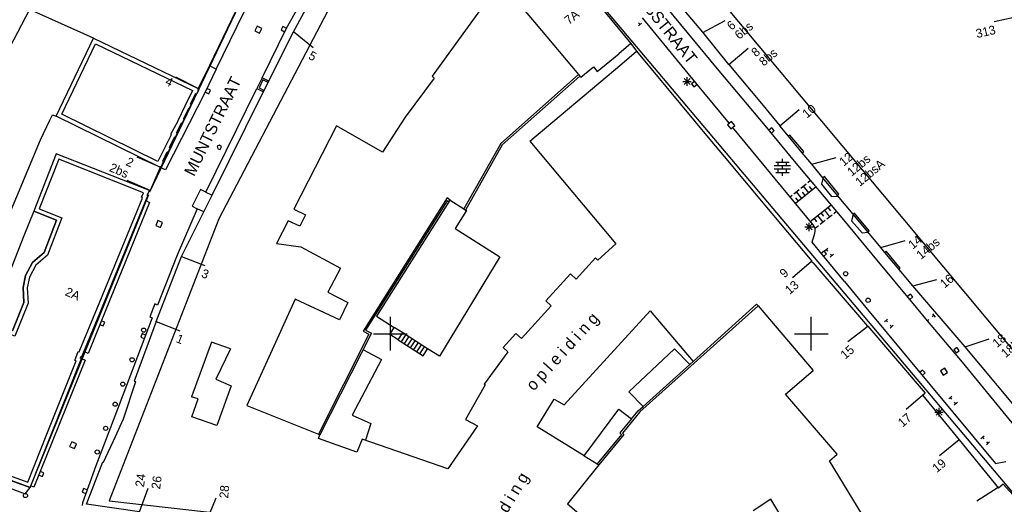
# Model space of a CAD drawing. Header units: millimetres. Extents: x 135944 to 142000, y 454200 to 456692.
# Tile 55 of 153: x 137006 to 137123, y 456030 to 456087. Entities that reach past the tile are written whole.
import ezdxf
from ezdxf.enums import TextEntityAlignment as Align

# ---------------------------------------------------------------- set-up
doc = ezdxf.new("R2010")
doc.units = ezdxf.units.MM
for name, color, linetype in [('TotaalGBKN2013_Bistad', 251, 'Continuous'), ('TotaalGBKN2013X$0$Contouren', 251, 'Continuous'), ('TotaalGBKN2013X$0$Xref', 251, 'Continuous')]:
    doc.layers.add(name, color=color, linetype=linetype)
doc.layers.add('TotaalGBKN2013X$0$PSVPORTS', color=251, linetype='Continuous', plot=False)
doc.styles.add('TotaalGBKN2013X$0$GBKN binnenstad 2009$0$Standard', font='txt')

# ---------------------------------------------------------------- blocks, each defined once
blk = doc.blocks.new('TotaalGBKN2013X$0$GBKN binnenstad 2009')
at = {"layer": 'TotaalGBKN2013_Bistad'}
for p, q in [((137038503, 456085854), (137046077, 456100000)), ((137029315, 456081437), (137035323, 456093747)), ((137037678, 456086300), (137040670, 456091692)), ((137072713, 456091604), (137078559, 456084454)), ((137089067, 456081241), (137081491, 456090398)), ((137064868, 456089705), (137067143, 456087012)), ((137087111, 456085821), (137083331, 456090323)), ((137007134, 456088508), (137001861, 456078496)), ((137014728, 456085117), (137007134, 456088508)), ((137031691, 456088429), (137028507, 456081856)), ((137061222, 456089213), (137054975, 456080578)), ((137067143, 456087012), (137072357, 456080785)), ((137079853, 456086903), (137079471, 456086581)), ((137079662, 456086742), (137079501, 456086933)), ((137079911, 456087521), (137086261, 456079781)), ((137087133, 456085794), (137089774, 456087219)), ((137124674, 456087691), (137121749, 456087028)), ((137034180, 456086547), (137033896, 456085995)), ((137033896, 456085995), (137034448, 456085711)), ((137034732, 456086263), (137034180, 456086547)), ((137034448, 456085711), (137034732, 456086263)), ((137034772, 456080409), (137037678, 456086300)), ((137034863, 456078618), (137038503, 456085854)), ((137037213, 456086479), (137037011, 456086077)), ((137037011, 456086077), (137037413, 456085875)), ((137037615, 456086277), (137037213, 456086479)), ((137040833, 456083965), (137038503, 456085854)), ((137090213, 456081977), (137087111, 456085821)), ((137010295, 456075832), (137014728, 456085117)), ((137078559, 456084454), (137077126, 456083264)), ((137077508, 456082071), (137079255, 456083576)), ((137078559, 456084454), (137079255, 456083576)), ((137079255, 456083576), (137087939, 456073063)), ((137090213, 456081977), (137092511, 456083906)), ((137074582, 456081157), (137077126, 456083264)), ((137028507, 456081856), (137027141, 456079037)), ((137029315, 456081437), (137028012, 456078699)), ((137028507, 456081856), (137029315, 456081437)), ((137066573, 456072865), (137077508, 456082071)), ((137072616, 456080475), (137074117, 456081719)), ((137074117, 456081719), (137074582, 456081157)), ((137094516, 456074738), (137089067, 456081241)), ((137090213, 456081977), (137094299, 456077093)), ((137027182, 456079122), (137024496, 456080458)), ((137034862, 456080142), (137034391, 456079207)), ((137035475, 456079833), (137034862, 456080142)), ((137055209, 456080374), (137051764, 456075713)), ((137054975, 456080578), (137055209, 456080374)), ((137072357, 456080785), (137063124, 456072595)), ((137072510, 456080601), (137063269, 456072435)), ((137072357, 456080785), (137072510, 456080601)), ((137072510, 456080601), (137072616, 456080475)), ((137084751, 456079962), (137085751, 456079962)), ((137084897, 456079608), (137085605, 456080316)), ((137085605, 456079608), (137084897, 456080316)), ((137085251, 456079462), (137085251, 456080462)), ((137086123, 456079960), (137085777, 456079673)), ((137028012, 456078699), (137023270, 456069478)), ((137026948, 456078437), (137027253, 456078976)), ((137027253, 456078976), (137027141, 456079037)), ((137028019, 456078702), (137028425, 456078509)), ((137028079, 456066819), (137034132, 456079112)), ((137028618, 456078915), (137028212, 456079109)), ((137028425, 456078509), (137028618, 456078915)), ((137034391, 456079207), (137035004, 456078898)), ((137085777, 456079673), (137086063, 456079326)), ((137086063, 456079326), (137086410, 456079613)), ((137086261, 456079781), (137090271, 456074961)), ((137026246, 456077264), (137026838, 456078487)), ((137026838, 456078487), (137026948, 456078437)), ((137028817, 456066452), (137034863, 456078618)), ((137025421, 456075527), (137026042, 456076789)), ((137026042, 456076789), (137026087, 456076759)), ((137026087, 456076759), (137026346, 456077219)), ((137026346, 456077219), (137026246, 456077264)), ((137094299, 456077093), (137096276, 456074699)), ((137096276, 456074699), (137098574, 456076628)), ((137008433, 456073035), (137009549, 456075382)), ((137009549, 456075382), (137009845, 456076005)), ((137009845, 456076005), (137010295, 456075832)), ((137025267, 456074961), (137025501, 456075493)), ((137025501, 456075493), (137025421, 456075527)), ((137051764, 456075713), (137051253, 456074920)), ((137090526, 456075209), (137090046, 456074817)), ((137090918, 456074729), (137090526, 456075209)), ((137024571, 456073860), (137025192, 456075011)), ((137025192, 456075011), (137025267, 456074961)), ((137043583, 456074688), (137038526, 456064789)), ((137049083, 456071552), (137043583, 456074688)), ((137051253, 456074920), (137049083, 456071552)), ((137090046, 456074817), (137090438, 456074337)), ((137090438, 456074337), (137090918, 456074729)), ((137100241, 456062921), (137090651, 456074521)), ((137098024, 456070475), (137094516, 456074738)), ((137095330, 456074467), (137094984, 456074179)), ((137095272, 456073833), (137095618, 456074121)), ((137095618, 456074121), (137095330, 456074467)), ((137097305, 456073453), (137096276, 456074699)), ((137004128, 456062680), (137008433, 456073035)), ((137023746, 456072102), (137024352, 456073329)), ((137024352, 456073329), (137024417, 456073299)), ((137024417, 456073299), (137024681, 456073800)), ((137024681, 456073800), (137024571, 456073860)), ((137066573, 456072865), (137076771, 456060667)), ((137087939, 456073063), (137089675, 456071068)), ((137097474, 456073583), (137097305, 456073453)), ((137098916, 456071502), (137097305, 456073453)), ((137099125, 456071653), (137097474, 456073583)), ((137023607, 456071543), (137023832, 456072064)), ((137023832, 456072064), (137023746, 456072102)), ((137029709, 456072414), (137029434, 456072272)), ((137029434, 456072272), (137029489, 456071942)), ((137029489, 456071942), (137029778, 456071898)), ((137029928, 456072196), (137029709, 456072414)), ((137029778, 456071898), (137029928, 456072196)), ((137063124, 456072595), (137058727, 456064818)), ((137063269, 456072435), (137058934, 456064686)), ((137022646, 456069771), (137019895, 456070967)), ((137022962, 456070493), (137023498, 456071600)), ((137023498, 456071600), (137023607, 456071543)), ((137089675, 456071068), (137094510, 456065252)), ((137096581, 456070364), (137096581, 456070764)), ((137098916, 456071502), (137099125, 456071653)), ((137100059, 456070119), (137098916, 456071502)), ((137100059, 456070119), (137102950, 456070924)), ((137022667, 456069751), (137021476, 456067008)), ((137022667, 456069751), (137022705, 456069837)), ((137023270, 456069478), (137022667, 456069751)), ((137022705, 456069837), (137022783, 456069803)), ((137022783, 456069803), (137023045, 456070438)), ((137023045, 456070438), (137022962, 456070493)), ((137095601, 456069964), (137097561, 456069964)), ((137095601, 456069564), (137097561, 456069564)), ((137095781, 456070364), (137097381, 456070364)), ((137096081, 456069964), (137096081, 456070364)), ((137096081, 456069164), (137096081, 456069564)), ((137096581, 456069564), (137096581, 456069964)), ((137097081, 456069964), (137097081, 456070364)), ((137097081, 456069164), (137097081, 456069564)), ((137103673, 456063764), (137098024, 456070475)), ((137101398, 456068508), (137100059, 456070119)), ((137021476, 456067008), (137018724, 456068202)), ((137095781, 456069164), (137097381, 456069164)), ((137096581, 456068764), (137096581, 456069164)), ((137099932, 456068208), (137099601, 456067938)), ((137101370, 456068440), (137101210, 456067760)), ((137101594, 456068677), (137101398, 456068508)), ((137103125, 456066430), (137101398, 456068508)), ((137103296, 456066571), (137101594, 456068677)), ((137021375, 456067014), (137021087, 456066442)), ((137021476, 456067008), (137021375, 456067014)), ((137027434, 456067135), (137026456, 456065142)), ((137028079, 456066819), (137027434, 456067135)), ((137098568, 456067097), (137097948, 456066592)), ((137100576, 456067443), (137098142, 456065460)), ((137099394, 456067770), (137098774, 456067265)), ((137099716, 456066742), (137099084, 456067518)), ((137100129, 456067079), (137099813, 456067467)), ((137101210, 456067760), (137102400, 456066300)), ((137020957, 456065826), (137015672, 456052913)), ((137021187, 456066389), (137020957, 456065826)), ((137020957, 456065826), (137021397, 456065595)), ((137021087, 456066442), (137021187, 456066389)), ((137027827, 456064470), (137028817, 456066452)), ((137028079, 456066819), (137028817, 456066452)), ((137056745, 456066129), (137046751, 456050292)), ((137057087, 456065861), (137056745, 456066129)), ((137056960, 456065661), (137057087, 456065861)), ((137057087, 456065861), (137058727, 456064818)), ((137097741, 456066423), (137097505, 456066231)), ((137098476, 456065732), (137098160, 456066120)), ((137098889, 456066069), (137098258, 456066844)), ((137099303, 456066406), (137098987, 456066793)), ((137102400, 456066300), (137103120, 456066340)), ((137103125, 456066430), (137103296, 456066571)), ((137104984, 456064195), (137103125, 456066430)), ((137021397, 456065595), (137016689, 456054092)), ((137027063, 456064844), (137024667, 456059323)), ((137026456, 456065142), (137027063, 456064844)), ((137027827, 456064470), (137027063, 456064844)), ((137038526, 456064789), (137039901, 456064137)), ((137056763, 456065798), (137047058, 456050431)), ((137056960, 456065661), (137048353, 456052089)), ((137056960, 456065661), (137056763, 456065798)), ((137058727, 456064818), (137058934, 456064686)), ((137058934, 456064686), (137059044, 456064616)), ((137094510, 456065252), (137100088, 456058609)), ((137099891, 456063345), (137102376, 456065302)), ((137101566, 456064663), (137102184, 456063878)), ((137101974, 456064985), (137102283, 456064592)), ((137007618, 456064545), (137006461, 456061613)), ((137010339, 456063481), (137007618, 456064545)), ((137008853, 456059629), (137010339, 456063481)), ((137025177, 456059164), (137027827, 456064470)), ((137039901, 456064137), (137039230, 456062780)), ((137059044, 456064616), (137057717, 456062498)), ((137100341, 456063698), (137100650, 456063305)), ((137100749, 456064020), (137101368, 456063234)), ((137101157, 456064342), (137101467, 456063949)), ((137101878, 456063636), (137102491, 456064119)), ((137102695, 456064280), (137103021, 456064536)), ((137107231, 456059447), (137103673, 456063764)), ((137104980, 456064110), (137104800, 456063420)), ((137105159, 456064324), (137104984, 456064195)), ((137106721, 456062104), (137104984, 456064195)), ((137106884, 456062227), (137105159, 456064324)), ((137022356, 456063435), (137022122, 456062861)), ((137022122, 456062861), (137022696, 456062627)), ((137022930, 456063201), (137022356, 456063435)), ((137022696, 456062627), (137022930, 456063201)), ((137037855, 456063420), (137036454, 456060708)), ((137039230, 456062780), (137037855, 456063420)), ((137057717, 456062498), (137063011, 456059140)), ((137099261, 456062682), (137100261, 456062682)), ((137099407, 456062328), (137100115, 456063036)), ((137100115, 456062328), (137099407, 456063036)), ((137099761, 456062182), (137099761, 456063182)), ((137100354, 456062764), (137100241, 456062921)), ((137100461, 456062502), (137100354, 456062764)), ((137100457, 456062517), (137100857, 456062832)), ((137100491, 456062220), (137100461, 456062502)), ((137101061, 456062993), (137101674, 456063476)), ((137104800, 456063420), (137106040, 456061980)), ((137006461, 456061613), (137002398, 456051322)), ((137100111, 456060881), (137100441, 456061941)), ((137100441, 456061941), (137100491, 456062220)), ((137106040, 456061980), (137106720, 456062040)), ((137106721, 456062104), (137106884, 456062227)), ((137108275, 456060233), (137106721, 456062104)), ((137036454, 456060708), (137039348, 456060329)), ((137039348, 456060329), (137044062, 456057774)), ((137076771, 456060667), (137074660, 456058738)), ((137101331, 456059361), (137100111, 456060881)), ((137101597, 456059833), (137101965, 456060171)), ((137101781, 456060002), (137101950, 456059818)), ((137108275, 456060233), (137111157, 456061069)), ((137108754, 456059658), (137108275, 456060233)), ((137007465, 456058460), (137008853, 456059629)), ((137022167, 456051429), (137025177, 456059164)), ((137024667, 456059323), (137022339, 456053398)), ((137025163, 456059169), (137027961, 456058087)), ((137063011, 456059140), (137055830, 456047317)), ((137074367, 456059010), (137072080, 456056495)), ((137074660, 456058738), (137074367, 456059010)), ((137101535, 456059818), (137101186, 456059533)), ((137103941, 456056211), (137101331, 456059361)), ((137101470, 456059185), (137101819, 456059469)), ((137101819, 456059469), (137101535, 456059818)), ((137102636, 456059441), (137102268, 456059103)), ((137102452, 456059272), (137102283, 456059456)), ((137112528, 456053124), (137107231, 456059447)), ((137108913, 456059820), (137108754, 456059658)), ((137110435, 456057636), (137108754, 456059658)), ((137110558, 456057765), (137108913, 456059820)), ((137006634, 456056901), (137007465, 456058460)), ((137044062, 456057774), (137042573, 456054935)), ((137100046, 456058575), (137097771, 456056620)), ((137100085, 456058524), (137100130, 456058559)), ((137100177, 456058412), (137100085, 456058524)), ((137100130, 456058559), (137100088, 456058609)), ((137100224, 456058451), (137100177, 456058412)), ((137106743, 456050876), (137100224, 456058451)), ((137110435, 456057636), (137110558, 456057765)), ((137112071, 456055668), (137110435, 456057636)), ((137006356, 456055492), (137006634, 456056901)), ((137071400, 456057114), (137068459, 456053884)), ((137072080, 456056495), (137071400, 456057114)), ((137006464, 456053721), (137006356, 456055492)), ((137103941, 456056211), (137106491, 456053101)), ((137112071, 456055668), (137114929, 456056439)), ((137118300, 456048454), (137112071, 456055668)), ((137042573, 456054935), (137044937, 456053695)), ((137111787, 456054705), (137111441, 456054417)), ((137111729, 456054071), (137112075, 456054359)), ((137112075, 456054359), (137111787, 456054705)), ((137005110, 456050335), (137006464, 456053721)), ((137016689, 456054092), (137014927, 456049708)), ((137022004, 456053526), (137021436, 456051983)), ((137022339, 456053398), (137022004, 456053526)), ((137038697, 456054110), (137035357, 456046763)), ((137043958, 456051660), (137038697, 456054110)), ((137044937, 456053695), (137043958, 456051660)), ((137069095, 456053306), (137065575, 456049439)), ((137068459, 456053884), (137069095, 456053306)), ((137093683, 456053304), (137079655, 456040700)), ((137085968, 456046683), (137093510, 456053507)), ((137093510, 456053507), (137093683, 456053304)), ((137093683, 456053304), (137100234, 456045631)), ((137106491, 456053101), (137121901, 456034571)), ((137113829, 456051541), (137112528, 456053124)), ((137015672, 456052913), (137013583, 456047864)), ((137021703, 456051886), (137017783, 456041531)), ((137021436, 456051983), (137021703, 456051886)), ((137048353, 456052089), (137050460, 456050744)), ((137050000, 456050000), (137050000, 456052000)), ((137070656, 456041543), (137080873, 456052732)), ((137080873, 456052732), (137085968, 456046683)), ((137100000, 456050000), (137100000, 456052000)), ((137114581, 456052152), (137114387, 456051995)), ((137114424, 456052346), (137114738, 456051958)), ((137015479, 456051108), (137015894, 456050934)), ((137016067, 456051350), (137015652, 456051523)), ((137015894, 456050934), (137016067, 456051350)), ((137022167, 456051429), (137019542, 456044377)), ((137022167, 456051429), (137024965, 456050347)), ((137049924, 456049903), (137050460, 456050744)), ((137051473, 456050098), (137050460, 456050744)), ((137104358, 456049058), (137106743, 456050876)), ((137106743, 456050876), (137113552, 456042944)), ((137108707, 456051403), (137109075, 456051741)), ((137108891, 456051572), (137109060, 456051388)), ((137109746, 456051011), (137109378, 456050673)), ((137109562, 456050842), (137109393, 456051026)), ((137113999, 456051679), (137113829, 456051541)), ((137115549, 456049449), (137113829, 456051541)), ((137014927, 456049708), (137014078, 456047663)), ((137020502, 456050002), (137020342, 456049581)), ((137020342, 456049581), (137020763, 456049422)), ((137020922, 456049843), (137020502, 456050002)), ((137047456, 456049947), (137041444, 456038052)), ((137047774, 456050047), (137041636, 456037975)), ((137046751, 456050292), (137047456, 456049947)), ((137047058, 456050431), (137047774, 456050047)), ((137048000, 456050000), (137050000, 456050000)), ((137050935, 456049257), (137049924, 456049903)), ((137050000, 456050000), (137052000, 456050000)), ((137050000, 456048000), (137050000, 456050000)), ((137050935, 456049257), (137051473, 456050098)), ((137051305, 456049021), (137051842, 456049862)), ((137054423, 456048215), (137051473, 456050098)), ((137051674, 456048786), (137052211, 456049627)), ((137064917, 456050039), (137063396, 456048368)), ((137065575, 456049439), (137064917, 456050039)), ((137098000, 456050000), (137100000, 456050000)), ((137100000, 456050000), (137102000, 456050000)), ((137100000, 456048000), (137100000, 456050000)), ((137117963, 456046598), (137115549, 456049449)), ((137028756, 456049009), (137026390, 456042510)), ((137031016, 456048200), (137028756, 456049009)), ((137050935, 456049257), (137053886, 456047374)), ((137052043, 456048550), (137052580, 456049391)), ((137052411, 456048315), (137052948, 456049156)), ((137052780, 456048080), (137053317, 456048921)), ((137053149, 456047844), (137053686, 456048685)), ((137053518, 456047609), (137054055, 456048450)), ((137063396, 456048368), (137063973, 456047843)), ((137117312, 456048363), (137116969, 456048072)), ((137117603, 456048020), (137117312, 456048363)), ((137123967, 456041654), (137118300, 456048454)), ((137118304, 456048457), (137121161, 456049373)), ((137013206, 456047248), (137013152, 456047112)), ((137013152, 456047112), (137013319, 456047046)), ((137013311, 456047207), (137013206, 456047248)), ((137013583, 456047864), (137013311, 456047207)), ((137014078, 456047663), (137013583, 456047864)), ((137031016, 456048200), (137029257, 456044587)), ((137046789, 456048095), (137048963, 456046945)), ((137053886, 456047374), (137054423, 456048215)), ((137055830, 456047317), (137054423, 456048215)), ((137063973, 456047843), (137061158, 456043993)), ((137078318, 456043085), (137083745, 456048208)), ((137083745, 456048208), (137085576, 456046332)), ((137116969, 456048072), (137117260, 456047729)), ((137117260, 456047729), (137117603, 456048020)), ((137013734, 456046842), (137007632, 456031779)), ((137011059, 456041220), (137013177, 456046679)), ((137013319, 456047046), (137013177, 456046679)), ((137013319, 456047046), (137013734, 456046842)), ((137035357, 456046763), (137032957, 456041484)), ((137048963, 456046945), (137045473, 456040310)), ((137085576, 456046332), (137080019, 456041353)), ((137085576, 456046332), (137080019, 456041353)), ((137085968, 456046683), (137085576, 456046332)), ((137124948, 456038104), (137117963, 456046598)), ((137096939, 456042796), (137100234, 456045631)), ((137113242, 456045680), (137112896, 456045392)), ((137113184, 456045046), (137113530, 456045334)), ((137113530, 456045334), (137113242, 456045680)), ((137115873, 456045918), (137115357, 456045574)), ((137115357, 456045574), (137115701, 456045058)), ((137115701, 456045058), (137116217, 456045402)), ((137116217, 456045402), (137115873, 456045918)), ((137018280, 456039875), (137019750, 456044313)), ((137019542, 456044377), (137019750, 456044313)), ((137029257, 456044587), (137031091, 456043790)), ((137031091, 456043790), (137029400, 456039084)), ((137061255, 456043923), (137058923, 456039809)), ((137061158, 456043993), (137061255, 456043923)), ((137027151, 456042247), (137026390, 456042510)), ((137080019, 456041353), (137078318, 456043085)), ((137103071, 456035672), (137096939, 456042796)), ((137113552, 456042944), (137111277, 456040989)), ((137113552, 456042944), (137113273, 456042673)), ((137113273, 456042673), (137117579, 456037397)), ((137116337, 456042243), (137116705, 456042581)), ((137017783, 456041531), (137015021, 456034313)), ((137026394, 456040116), (137027151, 456042247)), ((137032957, 456041484), (137041444, 456038052)), ((137067447, 456038933), (137069471, 456042214)), ((137069471, 456042214), (137070656, 456041543)), ((137079446, 456040840), (137080019, 456041353)), ((137116521, 456042412), (137116690, 456042228)), ((137117376, 456041851), (137117008, 456041513)), ((137117192, 456041682), (137117023, 456041866)), ((137009643, 456037893), (137011059, 456041220)), ((137029400, 456039084), (137026394, 456040116)), ((137045473, 456040310), (137047697, 456039312)), ((137073043, 456035493), (137077142, 456041013)), ((137077142, 456041013), (137078649, 456039874)), ((137079655, 456040700), (137077573, 456038176)), ((137078649, 456039874), (137079446, 456040840)), ((137114701, 456040672), (137115701, 456040672)), ((137114847, 456040318), (137115555, 456041026)), ((137115555, 456040318), (137114847, 456041026)), ((137115201, 456040172), (137115201, 456041172)), ((137017329, 456037768), (137018280, 456039875)), ((137047697, 456039312), (137047064, 456037348)), ((137060363, 456039044), (137056816, 456033946)), ((137058923, 456039809), (137060363, 456039044)), ((137073043, 456035493), (137067447, 456038933)), ((137078649, 456039874), (137077278, 456038213)), ((137078649, 456039874), (137077278, 456038213)), ((137007272, 456031926), (137009643, 456037893)), ((137015897, 456034737), (137017329, 456037768)), ((137041444, 456038052), (137041636, 456037975)), ((137041450, 456037533), (137041636, 456037975)), ((137077444, 456038019), (137074580, 456034546)), ((137077444, 456038019), (137074580, 456034546)), ((137077720, 456038004), (137074765, 456034434)), ((137077278, 456038213), (137077444, 456038019)), ((137077278, 456038213), (137077444, 456038019)), ((137077573, 456038176), (137077720, 456038004)), ((137120167, 456037533), (137120535, 456037871)), ((137012152, 456037167), (137011891, 456036604)), ((137011891, 456036604), (137012454, 456036343)), ((137012715, 456036906), (137012152, 456037167)), ((137012454, 456036343), (137012715, 456036906)), ((137046021, 456035924), (137041450, 456037533)), ((137046666, 456037487), (137046021, 456035924)), ((137056816, 456033946), (137046666, 456037487)), ((137117579, 456037397), (137115255, 456035501)), ((137117579, 456037397), (137122273, 456031645)), ((137120351, 456037702), (137120520, 456037518)), ((137121206, 456037141), (137120838, 456036803)), ((137121022, 456036972), (137120853, 456037156)), ((137073043, 456035493), (137074580, 456034546)), ((137102185, 456034909), (137103071, 456035672)), ((137015021, 456034313), (137013411, 456029913)), ((137013902, 456029734), (137015817, 456034772)), ((137015817, 456034772), (137015897, 456034737)), ((137074765, 456034434), (137071065, 456029804)), ((137074580, 456034546), (137074765, 456034434)), ((137106064, 456028516), (137102185, 456034909)), ((137121901, 456034571), (137123111, 456034811)), ((137007197, 456031736), (137002724, 456033346)), ((137008233, 456033210), (137008649, 456033039)), ((137008821, 456033455), (137008405, 456033626)), ((137008649, 456033039), (137008821, 456033455)), ((137002922, 456032328), (137006614, 456030977)), ((137007272, 456031926), (137007197, 456031736)), ((137007632, 456031779), (137007272, 456031926)), ((137122817, 456032120), (137122273, 456031645)), ((137126068, 456028530), (137122817, 456032120)), ((137006614, 456030977), (137007197, 456031736)), ((137013552, 456031596), (137013392, 456031176)), ((137013392, 456031176), (137013813, 456031016)), ((137013973, 456031436), (137013552, 456031596)), ((137020184, 456028824), (137021211, 456031644)), ((137122221, 456031709), (137119700, 456030085)), ((137013411, 456029913), (137013396, 456029592)), ((137020183, 456028822), (137013902, 456029734)), ((137028153, 456027706), (137029293, 456030482)), ((137071065, 456029804), (137074729, 456026655)), ((137095221, 456030350), (137093118, 456028937)), ((137101195, 456020415), (137095221, 456030350))]:
    blk.add_line(p, q, dxfattribs=at)
for centre in [(137104092, 456057122), (137106762, 456053972), (137020680, 456050420), (137019312, 456046899), (137018209, 456044002), (137017302, 456041619), (137016169, 456038754), (137015170, 456035940), (137006644, 456030773)]:
    blk.add_circle(centre, 250, dxfattribs=at)
blk.add_3dface([(137034914, 456078719), (137035564, 456080011), (137034772, 456080409), (137034123, 456079116)], dxfattribs=at)
at = {"layer": 'TotaalGBKN2013_Bistad', "style": 'TotaalGBKN2013X$0$GBKN binnenstad 2009$0$Standard'}
for s, rotation, p in [('NOBELDWARSSTRAAT', 308.786592, (137072508, 456098023)), ('MUNTSTRAAT', 63.748422, (137026685, 456068601))]:
    blk.add_text(s, height=1400, rotation=rotation, dxfattribs=at).set_placement(p)
for s, rotation, p in [('7A', 39.3271, (137072219.8, 456088156.1)), ('313', 12.7843, (137121879.7, 456086140.4)), ('4', 333.5623, (137024079.9, 456079749.7)), ('2', 336.5093, (137019413.5, 456070216.1)), ('2bs', 336.5093, (137018814.6, 456068928.1)), ('9', 40.6726, (137097065.7, 456057470.1)), ('2A', 336.5093, (137013051.5, 456054389.6)), ('13', 40.6726, (137098290.6, 456056014.4)), ('15', 40.6726, (137104878, 456048322.3)), ('17', 40.6726, (137111704, 456040248)), ('19', 39.2177, (137115807.5, 456034833.5))]:
    blk.add_text(s, height=1054, rotation=rotation, dxfattribs=at).set_placement(p, align=Align.MIDDLE_RIGHT)
for s, rotation, p in [('6', 39.459, (137090195.1, 456086392.9)), ('6bs', 39.459, (137091113.1, 456085300.9)), ('5', 332.4057, (137040415.1, 456083168.1)), ('8', 40.0118, (137093096.2, 456083217.6)), ('8bs', 40.0118, (137094016.2, 456082123.6)), ('10', 40.0118, (137099158.2, 456075939.6)), ('12', 39.9262, (137103531.8, 456070235.1)), ('12bs', 39.9262, (137104476.8, 456069034.1)), ('12bsA', 39.9262, (137105445.8, 456067835.1)), ('14', 39.9262, (137111737.8, 456060379.1)), ('14bs', 39.9262, (137112707.8, 456059157.1)), ('3', 338.8436, (137027636.2, 456057247.5)), ('16', 39.9262, (137115509.8, 456055748.1)), ('1', 338.8436, (137024639.2, 456049507.5)), ('18', 40.0272, (137121745.1, 456048684.5)), ('18bs', 40.0272, (137122760.1, 456047485.5)), ('24', 82.3394, (137020195.7, 456031800.3)), ('26', 82.3409, (137022110.7, 456031550.2)), ('28', 85.2836, (137030196.8, 456030441.3))]:
    blk.add_text(s, height=1054, rotation=rotation, dxfattribs=at).set_placement(p, align=Align.MIDDLE_LEFT)
for rotation, p in [(47.593019, (137070563.8, 456047776)), (59.075542, (137063066.3, 456028249.9))]:
    blk.add_text('o p l e i d i n g', height=1400, rotation=rotation, dxfattribs=at).set_placement(p, align=Align.MIDDLE)

msp = doc.modelspace()

# ---------------------------------------------------------------- linework, layer by layer
at = {"layer": 'TotaalGBKN2013X$0$Contouren'}
for p, q in [((137021.4, 456066.85), (137042.22, 456110.26)), ((137053.25, 456108.75), (137029.63, 456063.66)), ((137136.5, 456016.22), (137059.18, 456107.94)), ((137138.98, 456030.08), (137075.88, 456105.66)), ((137007.2, 456031.74), (137021.3, 456066.53)), ((137029.63, 456063.66), (137016.58, 456030.13)), ((137016.58, 456030.13), (137035.18, 456028.03))]:
    msp.add_line(p, q, dxfattribs=at)
at = {"layer": 'TotaalGBKN2013X$0$PSVPORTS', "const_width": 0.05}
for points in [[(137001.86, 456078.5), (137003.7, 456077.47), (137000.47, 456070.64), (136999.72, 456070.96), (136997.58, 456065.22), (137004.13, 456062.68), (137008.43, 456073.03), (137009.85, 456076), (137010.3, 456075.83), (137014.73, 456085.12), (137007.13, 456088.51)], [(137002.4, 456051.32), (137005.11, 456050.34), (137006.46, 456053.72), (137006.36, 456055.49), (137006.63, 456056.9), (137007.46, 456058.46), (137008.85, 456059.63), (137010.34, 456063.48), (137007.62, 456064.54), (137006.46, 456061.61), (137002.4, 456051.32)]]:
    msp.add_lwpolyline(points, close=True, dxfattribs=at)
at = {"layer": 'TotaalGBKN2013X$0$PSVPORTS'}
for points in [[(137022.67, 456069.75), (137010.3, 456075.83), (137014.73, 456085.12), (137027.18, 456079.12), (137027.14, 456079.04), (137027.25, 456078.98), (137026.95, 456078.44), (137026.84, 456078.49), (137026.25, 456077.26), (137026.35, 456077.22), (137026.09, 456076.76), (137026.04, 456076.79), (137025.42, 456075.53), (137025.5, 456075.49), (137025.27, 456074.96), (137025.19, 456075.01), (137024.57, 456073.86), (137024.68, 456073.8), (137024.42, 456073.3), (137024.35, 456073.33), (137023.75, 456072.1), (137023.83, 456072.06), (137023.61, 456071.54), (137023.5, 456071.6), (137022.96, 456070.49), (137023.05, 456070.44), (137022.78, 456069.8), (137022.7, 456069.84)], [(137022.38, 456070.45), (137010.96, 456076.06), (137014.96, 456084.45), (137026.48, 456078.9), (137025.57, 456077.02), (137025.59, 456077.01), (137024.74, 456075.27), (137024.76, 456075.26), (137023.89, 456073.66), (137023.94, 456073.63), (137023.28, 456072.28), (137023.27, 456072.28)], [(137002.4, 456051.32), (136996.52, 456035.58), (137007.2, 456031.74), (137009.64, 456037.89), (137013.32, 456047.05), (137013.15, 456047.11), (137013.21, 456047.25), (137013.31, 456047.21), (137013.58, 456047.86), (137015.67, 456052.91), (137020.96, 456065.83), (137021.19, 456066.39), (137021.09, 456066.44), (137021.38, 456067.01), (137010.31, 456071.38), (137007.62, 456064.54), (137010.34, 456063.48), (137008.85, 456059.63), (137007.46, 456058.46), (137006.63, 456056.9), (137006.36, 456055.49), (137006.46, 456053.72), (137005.11, 456050.34)], [(137002.69, 456050.68), (136997.17, 456035.88), (137006.91, 456032.37), (137009.18, 456038.08), (137012.67, 456046.77), (137012.5, 456046.83), (137012.92, 456047.89), (137013.04, 456047.85), (137013.12, 456048.06), (137015.21, 456053.1), (137020.49, 456066.02), (137020.55, 456066.16), (137020.42, 456066.23), (137020.68, 456066.75), (137010.6, 456070.73), (137008.27, 456064.83), (137010.98, 456063.77), (137009.27, 456059.33), (137007.86, 456058.14), (137007.11, 456056.73), (137006.86, 456055.46), (137006.97, 456053.64), (137005.39, 456049.7)]]:
    msp.add_lwpolyline(points, close=True, dxfattribs=at)

# ---------------------------------------------------------------- block references
at = {"layer": 'TotaalGBKN2013X$0$Xref', "xscale": 0.0009999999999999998, "yscale": 0.0009999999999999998, "zscale": 0.0009999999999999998}
msp.add_blockref('TotaalGBKN2013X$0$GBKN binnenstad 2009', (0, 0), dxfattribs=at)

doc.saveas('drawing.dxf')
